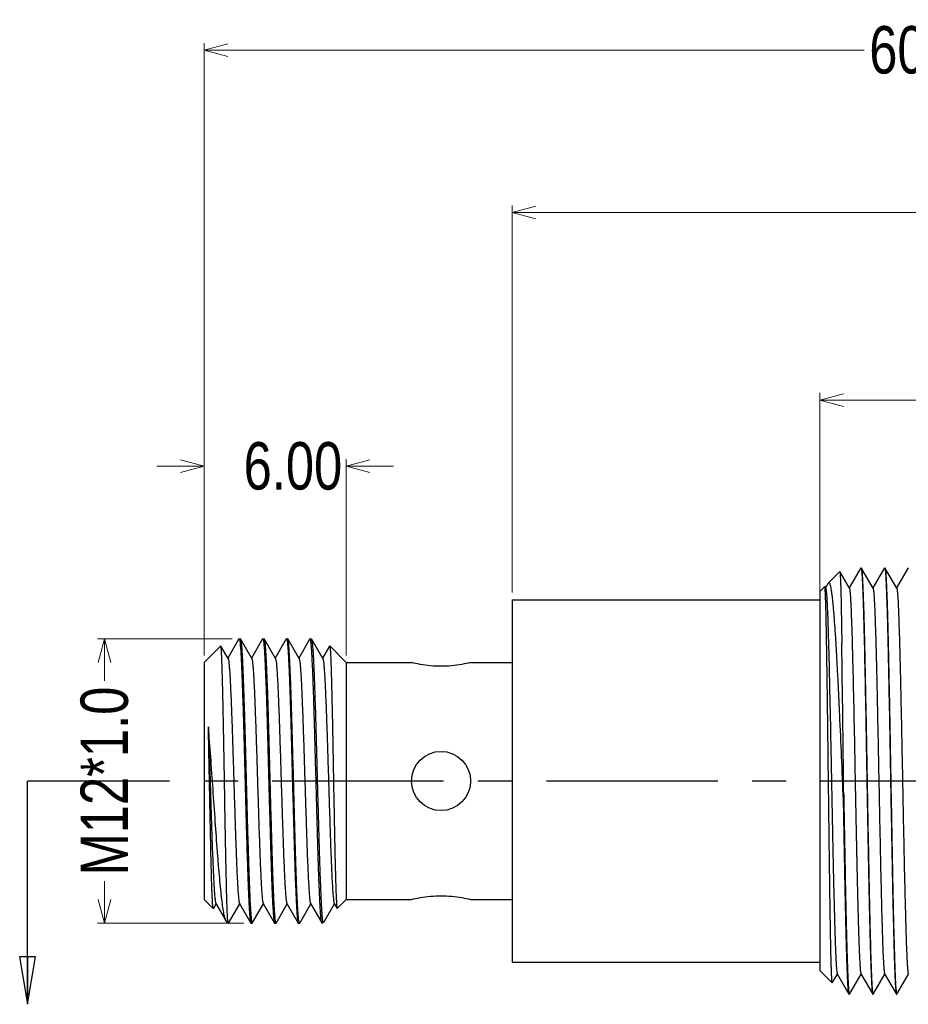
# Model space of a CAD drawing. Header units: inches. Extents: x 2658 to 3015, y -2152 to -1900.
# Tile 9 of 30: x 2756 to 2793, y -2024 to -1982. Entities that reach past the tile are written whole.
import ezdxf

# ---------------------------------------------------------------- set-up
doc = ezdxf.new("R2010")
doc.units = ezdxf.units.IN
doc.header["$LTSCALE"] = 0.64311
doc.header["$MEASUREMENT"] = 0
doc.header["$PDMODE"] = 3
doc.header["$PDSIZE"] = 0.3125
doc.linetypes.add('CENTER', pattern=[0.6, 0.375, -0.075, 0.075, -0.075])
doc.linetypes.add('PHANTOM', pattern=[0.8, 0.45, -0.05, 0.1, -0.05, 0.1, -0.05])
doc.layers.get('0').update_dxf_attribs({"linetype": 'CONTINUOUS'})
doc.layers.get('Defpoints').update_dxf_attribs({"linetype": 'CONTINUOUS'})
doc.layers.add('02___PRT_ALL_AXES', color=7, linetype='CONTINUOUS')
doc.layers.add('DEFAULT_3', color=7, linetype='PHANTOM')
doc.styles.get("Standard").update_dxf_attribs({"font": 'txt', "width": 0.8})
doc.dimstyles.new('2.0', dxfattribs={"dimtxt": 2, "dimasz": 1, "dimexe": 0.3, "dimexo": 0.3, "dimgap": 0.09, "dimtad": 0, "dimzin": 0, "dimdsep": 46, "dimtxsty": 'Standard', "dimblk": 'OPEN30', "dimcen": 0, "dimclrd": 3, "dimclre": 3, "dimclrt": 4, "dimazin": 0, "dimtfac": 1, "dimtofl": 0, "dimtmove": 0, "dimatfit": 3, "dimldrblk": 'OPEN30', "dimfxl": 1, "dimtolj": 1, "dimtzin": 0, "dimlwd": 20, "dimlwe": 20, "dimarcsym": 0})
doc.dimstyles.get("Standard").update_dxf_attribs({"dimtxt": 0.15625, "dimasz": 0.1875, "dimexe": 0.18, "dimexo": 0.0625, "dimgap": 0.09, "dimtad": 0, "dimtih": 1, "dimtoh": 1, "dimdec": 4, "dimzin": 4, "dimdsep": 46, "dimtxsty": 'Standard', "dimblk": 'CLOSED', "dimblk1": 'CLOSED', "dimblk2": 'CLOSED', "dimcen": 0.09, "dimadec": 0, "dimazin": 0, "dimtp": 0.0001, "dimtm": 0.0001, "dimtfac": 1, "dimtdec": 4, "dimtofl": 0, "dimtmove": 0, "dimatfit": 3, "dimldrblk": 'CLOSED', "dimfxl": 1, "dimtolj": 1, "dimtzin": 4, "dimarcsym": 0})

# ---------------------------------------------------------------- blocks, each defined once
blk = doc.blocks.new('_Open30')
at = {"color": 0, "linetype": 'ByBlock', "lineweight": -2}
for p, q in [((-1, 0.268), (0, 0)), ((0, 0), (-1, -0.268)), ((0, 0), (-1, 0))]:
    blk.add_line(p, q, dxfattribs=at)
blk = doc.blocks.new('*D6')
at = {"color": 7, "lineweight": 20}
for p, q in [((2776.727, -2006.56), (2776.727, -1990.226)), ((2777.727, -1990.526), (2796.643, -1990.526)), ((2822.727, -1990.526), (2802.689, -1990.526)), ((2823.727, -2006.16), (2823.727, -1990.226))]:
    blk.add_line(p, q, dxfattribs=at)
at = {"layer": 'Defpoints', "color": 0}
for p in [(2776.727, -1990.526), (2823.727, -2006.46), (2776.727, -2006.86)]:
    blk.add_point(p, dxfattribs=at)
at = {"color": 7, "lineweight": 20, "rotation": 180}
blk.add_blockref('_Open30', (2776.727, -1990.526), dxfattribs=at)
at = {"color": 7, "lineweight": 20}
blk.add_blockref('_Open30', (2823.727, -1990.526), dxfattribs=at)
at = {"color": 7, "insert": (2799.666, -1990.526), "char_height": 2, "attachment_point": 5}
blk.add_mtext('\\A1;47.00', dxfattribs=at)
blk = doc.blocks.new('*D7')
at = {"color": 7, "lineweight": 20}
for p, q in [((2763.727, -2009.21), (2763.727, -1983.37)), ((2823.727, -2006.16), (2823.727, -1983.37)), ((2764.727, -1983.67), (2791.596, -1983.67)), ((2822.727, -1983.67), (2797.376, -1983.67))]:
    blk.add_line(p, q, dxfattribs=at)
at = {"layer": 'Defpoints', "color": 0}
for p in [(2763.727, -1983.67), (2823.727, -2006.46), (2763.727, -2009.51)]:
    blk.add_point(p, dxfattribs=at)
at = {"color": 7, "lineweight": 20, "rotation": 180}
blk.add_blockref('_Open30', (2763.727, -1983.67), dxfattribs=at)
at = {"color": 7, "lineweight": 20}
blk.add_blockref('_Open30', (2823.727, -1983.67), dxfattribs=at)
at = {"color": 7, "insert": (2794.486, -1983.67), "char_height": 2, "attachment_point": 5}
blk.add_mtext('\\A1;60.00', dxfattribs=at)
blk = doc.blocks.new('*D8')
at = {"color": 7, "lineweight": 20}
for p, q in [((2764.908, -2008.515), (2759.22, -2008.515)), ((2759.52, -2009.515), (2759.52, -2010.289)), ((2759.52, -2019.51), (2759.52, -2018.736)), ((2765.402, -2020.51), (2759.22, -2020.51))]:
    blk.add_line(p, q, dxfattribs=at)
at = {"layer": 'Defpoints', "color": 0}
for p in [(2765.208, -2008.515), (2759.52, -2020.51), (2765.702, -2020.51)]:
    blk.add_point(p, dxfattribs=at)
at = {"color": 7, "lineweight": 20}
for p, rotation in [((2759.52, -2008.515), 90), ((2759.52, -2020.51), 270)]:
    blk.add_blockref('_Open30', p, dxfattribs=dict(at, rotation=rotation))
at = {"color": 7, "insert": (2759.52, -2014.512), "char_height": 2, "attachment_point": 5, "rotation": 90}
blk.add_mtext('\\A1;M12*1.0', dxfattribs=at)
blk = doc.blocks.new('*D10')
at = {"color": 7, "lineweight": 20}
for p, q in [((2789.727, -2006.56), (2789.727, -1998.137)), ((2814.227, -2005.961), (2814.227, -1998.137)), ((2790.727, -1998.437), (2798.821, -1998.437)), ((2813.227, -1998.437), (2805.134, -1998.437))]:
    blk.add_line(p, q, dxfattribs=at)
at = {"layer": 'Defpoints', "color": 0}
for p in [(2789.727, -1998.437), (2814.227, -2006.261), (2789.727, -2006.86)]:
    blk.add_point(p, dxfattribs=at)
at = {"color": 7, "lineweight": 20, "rotation": 180}
blk.add_blockref('_Open30', (2789.727, -1998.437), dxfattribs=at)
at = {"color": 7, "lineweight": 20}
blk.add_blockref('_Open30', (2814.227, -1998.437), dxfattribs=at)
at = {"color": 7, "insert": (2801.977, -1998.437), "char_height": 2, "attachment_point": 5}
blk.add_mtext('\\A1;24.50', dxfattribs=at)
blk = doc.blocks.new('*D11')
at = {"color": 7, "lineweight": 20}
for p, q in [((2762.727, -2001.225), (2761.727, -2001.225)), ((2763.727, -2009.21), (2763.727, -2000.925)), ((2769.727, -2009.21), (2769.727, -2000.925)), ((2770.727, -2001.225), (2771.727, -2001.225))]:
    blk.add_line(p, q, dxfattribs=at)
at = {"layer": 'Defpoints', "color": 0}
for p in [(2763.727, -2001.225), (2763.727, -2009.51), (2769.727, -2009.51)]:
    blk.add_point(p, dxfattribs=at)
at = {"color": 7, "lineweight": 20}
blk.add_blockref('_Open30', (2763.727, -2001.225), dxfattribs=at)
at = {"color": 7, "lineweight": 20, "rotation": 180}
blk.add_blockref('_Open30', (2769.727, -2001.225), dxfattribs=at)
at = {"color": 7, "insert": (2767.474, -2001.225), "char_height": 2, "attachment_point": 5}
blk.add_mtext('\\A1;6.00', dxfattribs=at)
blk = doc.blocks.new('_CLOSED')
at = {"color": 0, "linetype": 'ByBlock'}
for p, q in [((0, 0), (-1, 0.167)), ((-1, 0.167), (-1, -0.167)), ((-1, -0.167), (0, 0)), ((-1, 0), (0, 0))]:
    blk.add_line(p, q, dxfattribs=at)

msp = doc.modelspace()

# ---------------------------------------------------------------- linework, layer by layer
at = {"color": 7, "linetype": 'Continuous'}
for p, q in [((2790.093, -2006.145), (2790.564, -2005.674)), ((2790.564, -2005.674), (2790.567, -2005.675)), ((2790.97, -2006.372), (2790.567, -2005.675)), ((2791.454, -2005.515), (2790.964, -2006.363)), ((2791.469, -2005.51), (2791.474, -2005.515)), ((2791.97, -2006.372), (2791.474, -2005.515)), ((2792.454, -2005.515), (2791.964, -2006.363)), ((2792.469, -2005.51), (2792.474, -2005.515)), ((2792.97, -2006.372), (2792.474, -2005.515)), ((2793.454, -2005.515), (2792.964, -2006.363)), ((2789.93, -2006.308), (2789.727, -2006.51)), ((2789.933, -2006.309), (2789.93, -2006.308)), ((2789.97, -2006.372), (2789.933, -2006.309)), ((2790.081, -2006.162), (2789.964, -2006.363)), ((2790.093, -2006.145), (2790.081, -2006.162)), ((2789.727, -2006.51), (2789.727, -2022.51)), ((2776.727, -2006.86), (2776.727, -2022.16)), ((2776.727, -2006.86), (2789.727, -2006.86)), ((2764.426, -2008.811), (2763.727, -2009.51)), ((2764.431, -2008.813), (2764.426, -2008.811)), ((2764.736, -2009.34), (2764.431, -2008.813)), ((2765.195, -2008.517), (2764.727, -2009.326)), ((2765.195, -2008.517), (2765.202, -2008.51)), ((2765.202, -2008.51), (2765.252, -2008.51)), ((2765.206, -2008.512), (2765.208, -2008.515)), ((2765.252, -2008.51), (2765.26, -2008.517)), ((2765.736, -2009.34), (2765.26, -2008.517)), ((2766.195, -2008.517), (2765.727, -2009.326)), ((2766.195, -2008.517), (2766.202, -2008.51)), ((2766.202, -2008.51), (2766.252, -2008.51)), ((2766.206, -2008.512), (2766.208, -2008.515)), ((2766.252, -2008.51), (2766.26, -2008.517)), ((2766.736, -2009.34), (2766.26, -2008.517)), ((2767.195, -2008.517), (2766.727, -2009.326)), ((2767.195, -2008.517), (2767.202, -2008.51)), ((2767.202, -2008.51), (2767.252, -2008.51)), ((2767.206, -2008.512), (2767.208, -2008.515)), ((2767.26, -2008.517), (2767.252, -2008.51)), ((2767.736, -2009.34), (2767.26, -2008.517)), ((2768.195, -2008.517), (2767.727, -2009.326)), ((2768.195, -2008.517), (2768.202, -2008.51)), ((2768.202, -2008.51), (2768.252, -2008.51)), ((2768.208, -2008.515), (2768.206, -2008.512)), ((2768.252, -2008.51), (2768.26, -2008.517)), ((2768.736, -2009.34), (2768.26, -2008.517)), ((2769.024, -2008.813), (2768.727, -2009.326)), ((2769.024, -2008.813), (2769.028, -2008.811)), ((2769.727, -2009.51), (2769.028, -2008.811)), ((2763.727, -2009.51), (2763.727, -2019.51)), ((2769.727, -2009.51), (2769.727, -2019.51)), ((2790.727, -2014.966), (2790.727, -2015.53)), ((2764.109, -2019.892), (2763.727, -2019.51)), ((2769.727, -2019.51), (2769.345, -2019.892)), ((2764.114, -2019.89), (2764.109, -2019.892)), ((2764.114, -2019.89), (2764.227, -2019.695)), ((2764.219, -2019.68), (2764.651, -2020.427)), ((2764.76, -2020.504), (2765.227, -2019.695)), ((2765.219, -2019.68), (2765.695, -2020.504)), ((2765.76, -2020.504), (2766.227, -2019.695)), ((2766.219, -2019.68), (2766.695, -2020.504)), ((2766.76, -2020.504), (2767.227, -2019.695)), ((2767.219, -2019.68), (2767.695, -2020.504)), ((2767.76, -2020.504), (2768.227, -2019.695)), ((2768.219, -2019.68), (2768.674, -2020.467)), ((2768.804, -2020.427), (2769.227, -2019.695)), ((2769.219, -2019.68), (2769.34, -2019.89)), ((2769.34, -2019.89), (2769.345, -2019.892)), ((2764.727, -2020.436), (2764.727, -2020.51)), ((2768.727, -2020.51), (2768.727, -2020.436)), ((2764.668, -2020.451), (2764.727, -2020.51)), ((2765.695, -2020.504), (2765.702, -2020.51)), ((2765.702, -2020.51), (2765.752, -2020.51)), ((2765.746, -2020.506), (2765.749, -2020.509)), ((2765.752, -2020.51), (2765.76, -2020.504)), ((2766.695, -2020.504), (2766.702, -2020.51)), ((2766.702, -2020.51), (2766.752, -2020.51)), ((2766.746, -2020.506), (2766.749, -2020.509)), ((2766.752, -2020.51), (2766.76, -2020.504)), ((2767.695, -2020.504), (2767.702, -2020.51)), ((2767.702, -2020.51), (2767.752, -2020.51)), ((2767.749, -2020.509), (2767.746, -2020.506)), ((2767.752, -2020.51), (2767.76, -2020.504)), ((2768.764, -2020.473), (2768.727, -2020.51)), ((2776.727, -2022.16), (2789.727, -2022.16)), ((2790.247, -2023.03), (2789.727, -2022.51)), ((2790.25, -2023.029), (2790.464, -2022.658)), ((2790.459, -2022.648), (2790.954, -2023.506)), ((2790.974, -2023.506), (2791.464, -2022.658)), ((2791.459, -2022.648), (2791.954, -2023.506)), ((2791.974, -2023.506), (2792.464, -2022.658)), ((2792.459, -2022.648), (2792.954, -2023.506)), ((2792.974, -2023.506), (2793.464, -2022.658)), ((2790.959, -2023.51), (2790.954, -2023.506)), ((2790.969, -2023.51), (2790.974, -2023.506)), ((2791.954, -2023.506), (2791.959, -2023.51)), ((2792.954, -2023.506), (2792.959, -2023.51))]:
    msp.add_line(p, q, dxfattribs=at)
for centre, radius, start, end in [((977.565, -2034.017), 1813.263, 0.601967, 0.800206), ((2766.764, -2020.239), 2.046, 185.2819, 185.5473)]:
    msp.add_arc(centre, radius, start, end, dxfattribs=at)
for points, knots in [([(2790.567, -2005.675), (2790.568, -2005.677), (2790.57, -2005.685), (2790.573, -2005.698), (2790.575, -2005.718), (2790.579, -2005.756), (2790.583, -2005.818), (2790.588, -2005.91), (2790.594, -2006.026), (2790.599, -2006.164), (2790.604, -2006.325), (2790.611, -2006.584), (2790.62, -2006.959), (2790.63, -2007.471), (2790.641, -2008.058), (2790.647, -2008.474), (2790.651, -2008.693)], [0, 0, 0, 0, 0.002649, 0.007215, 0.013733, 0.02221, 0.045042, 0.075668, 0.113996, 0.159926, 0.213344, 0.274087, 0.416853, 0.586702, 0.781869, 1, 1, 1, 1]), ([(2791.461, -2005.511), (2791.464, -2005.513), (2791.468, -2005.522), (2791.473, -2005.54), (2791.478, -2005.568), (2791.481, -2005.59), (2791.482, -2005.603)], [0, 0, 0, 0, 0.103584, 0.302001, 0.600432, 1, 1, 1, 1]), ([(2791.474, -2005.515), (2791.478, -2005.521), (2791.483, -2005.543), (2791.49, -2005.584), (2791.497, -2005.644), (2791.504, -2005.723), (2791.511, -2005.821), (2791.519, -2005.937), (2791.526, -2006.071), (2791.536, -2006.285), (2791.549, -2006.595), (2791.563, -2007.018), (2791.578, -2007.504), (2791.592, -2008.049), (2791.607, -2008.649), (2791.627, -2009.543), (2791.651, -2010.756), (2791.68, -2012.296), (2791.709, -2013.911), (2791.738, -2015.547), (2791.766, -2017.147), (2791.795, -2018.659), (2791.824, -2020.03), (2791.852, -2021.214), (2791.877, -2022.066), (2791.898, -2022.624), (2791.912, -2022.943), (2791.926, -2023.189), (2791.937, -2023.33), (2791.943, -2023.388)], [0, 0, 0, 0, 0.001309, 0.003649, 0.007037, 0.01147, 0.016941, 0.023438, 0.03095, 0.039463, 0.059408, 0.083111, 0.110369, 0.140953, 0.174603, 0.211037, 0.290997, 0.378133, 0.4695, 0.562011, 0.652542, 0.738033, 0.815596, 0.882611, 0.936817, 0.958527, 0.976387, 0.990248, 1, 1, 1, 1]), ([(2791.482, -2005.603), (2791.488, -2005.653), (2791.499, -2005.777), (2791.513, -2005.998), (2791.526, -2006.287), (2791.547, -2006.802), (2791.571, -2007.595), (2791.588, -2008.269), (2791.596, -2008.643)], [0, 0, 0, 0, 0.049839, 0.122718, 0.218094, 0.335221, 0.630781, 1, 1, 1, 1]), ([(2792.461, -2005.511), (2792.462, -2005.511), (2792.465, -2005.515), (2792.469, -2005.526), (2792.474, -2005.549), (2792.48, -2005.586), (2792.484, -2005.616), (2792.486, -2005.633)], [0, 0, 0, 0, 0.036418, 0.095735, 0.291169, 0.592313, 1, 1, 1, 1]), ([(2792.474, -2005.515), (2792.478, -2005.521), (2792.483, -2005.543), (2792.49, -2005.584), (2792.497, -2005.644), (2792.504, -2005.723), (2792.511, -2005.821), (2792.519, -2005.937), (2792.526, -2006.071), (2792.536, -2006.285), (2792.549, -2006.595), (2792.563, -2007.018), (2792.578, -2007.504), (2792.592, -2008.049), (2792.607, -2008.649), (2792.627, -2009.543), (2792.651, -2010.756), (2792.68, -2012.296), (2792.709, -2013.911), (2792.738, -2015.547), (2792.766, -2017.147), (2792.795, -2018.659), (2792.824, -2020.03), (2792.852, -2021.214), (2792.877, -2022.066), (2792.898, -2022.624), (2792.912, -2022.943), (2792.926, -2023.189), (2792.937, -2023.33), (2792.943, -2023.388)], [0, 0, 0, 0, 0.001309, 0.003649, 0.007037, 0.01147, 0.016941, 0.023438, 0.03095, 0.039463, 0.059408, 0.083111, 0.110369, 0.140953, 0.174603, 0.211037, 0.290997, 0.378133, 0.4695, 0.562011, 0.652542, 0.738033, 0.815596, 0.882611, 0.936817, 0.958527, 0.976387, 0.990248, 1, 1, 1, 1]), ([(2792.486, -2005.633), (2792.492, -2005.691), (2792.503, -2005.831), (2792.517, -2006.078), (2792.531, -2006.396), (2792.552, -2006.955), (2792.576, -2007.806), (2792.605, -2008.991), (2792.633, -2010.362), (2792.662, -2011.873), (2792.691, -2013.474), (2792.72, -2015.109), (2792.749, -2016.724), (2792.777, -2018.265), (2792.802, -2019.478), (2792.822, -2020.372), (2792.837, -2020.972), (2792.851, -2021.517), (2792.865, -2022.003), (2792.88, -2022.425), (2792.892, -2022.736), (2792.903, -2022.95), (2792.91, -2023.084), (2792.917, -2023.2), (2792.924, -2023.297), (2792.932, -2023.376), (2792.938, -2023.437), (2792.945, -2023.478), (2792.951, -2023.499), (2792.954, -2023.506)], [0, 0, 0, 0, 0.009752, 0.023613, 0.041473, 0.063183, 0.117389, 0.184404, 0.261967, 0.347458, 0.437989, 0.5305, 0.621867, 0.709003, 0.788963, 0.825397, 0.859047, 0.889631, 0.916889, 0.940592, 0.960537, 0.96905, 0.976562, 0.983059, 0.98853, 0.992963, 0.996351, 0.998691, 1, 1, 1, 1]), ([(2790.247, -2023.03), (2790.245, -2023.028), (2790.244, -2023.023), (2790.241, -2023.014), (2790.239, -2022.999), (2790.237, -2022.98), (2790.235, -2022.956), (2790.231, -2022.914), (2790.227, -2022.85), (2790.222, -2022.759), (2790.217, -2022.649), (2790.213, -2022.52), (2790.208, -2022.373), (2790.203, -2022.208), (2790.196, -2021.954), (2790.188, -2021.594), (2790.179, -2021.115), (2790.169, -2020.575), (2790.159, -2019.98), (2790.15, -2019.334), (2790.14, -2018.645), (2790.127, -2017.657), (2790.111, -2016.362), (2790.091, -2014.771), (2790.072, -2013.174), (2790.056, -2011.867), (2790.043, -2010.864), (2790.033, -2010.16), (2790.023, -2009.499), (2790.013, -2008.886), (2790.003, -2008.328), (2789.994, -2007.831), (2789.984, -2007.398), (2789.975, -2007.08), (2789.968, -2006.862), (2789.963, -2006.725), (2789.959, -2006.608), (2789.954, -2006.51), (2789.949, -2006.432), (2789.945, -2006.379), (2789.941, -2006.346), (2789.939, -2006.329), (2789.936, -2006.318), (2789.934, -2006.311), (2789.933, -2006.309)], [0, 0, 0, 0, 0.000322, 0.000918, 0.001797, 0.002961, 0.004412, 0.006148, 0.010477, 0.015942, 0.022528, 0.030223, 0.039012, 0.048874, 0.059786, 0.084663, 0.113421, 0.145799, 0.181501, 0.220202, 0.261545, 0.305149, 0.397501, 0.493825, 0.590509, 0.683906, 0.728257, 0.770471, 0.810143, 0.846889, 0.880353, 0.910207, 0.936164, 0.957964, 0.967239, 0.975397, 0.982418, 0.988286, 0.992986, 0.996505, 0.99782, 0.998839, 0.999564, 1, 1, 1, 1]), ([(2790.727, -2015.53), (2790.702, -2014.921), (2790.652, -2013.721), (2790.588, -2012.238), (2790.535, -2011.096), (2790.496, -2010.294), (2790.457, -2009.541), (2790.418, -2008.847), (2790.379, -2008.218), (2790.345, -2007.739), (2790.317, -2007.394), (2790.297, -2007.166), (2790.277, -2006.96), (2790.257, -2006.775), (2790.237, -2006.614), (2790.217, -2006.475), (2790.198, -2006.36), (2790.178, -2006.269), (2790.158, -2006.202), (2790.141, -2006.161), (2790.125, -2006.142), (2790.114, -2006.135), (2790.102, -2006.137), (2790.096, -2006.142), (2790.093, -2006.145)], [0, 0, 0, 0, 0.193297, 0.38133, 0.470868, 0.556102, 0.636091, 0.709939, 0.776803, 0.835914, 0.86234, 0.886575, 0.908548, 0.92819, 0.945446, 0.960267, 0.972614, 0.98246, 0.989811, 0.99473, 0.996363, 0.997585, 0.998675, 1, 1, 1, 1]), ([(2789.97, -2006.372), (2789.974, -2006.379), (2789.979, -2006.401), (2789.986, -2006.442), (2789.994, -2006.502), (2790.001, -2006.581), (2790.009, -2006.677), (2790.019, -2006.842), (2790.032, -2007.092), (2790.047, -2007.442), (2790.062, -2007.858), (2790.078, -2008.334), (2790.105, -2009.305), (2790.141, -2010.851), (2790.177, -2012.608), (2790.207, -2014.122), (2790.229, -2015.286), (2790.252, -2016.434), (2790.275, -2017.542), (2790.297, -2018.587), (2790.32, -2019.547), (2790.339, -2020.286), (2790.355, -2020.819), (2790.367, -2021.172), (2790.378, -2021.49), (2790.389, -2021.772), (2790.401, -2022.016), (2790.412, -2022.221), (2790.423, -2022.386), (2790.433, -2022.499), (2790.441, -2022.568), (2790.447, -2022.604), (2790.452, -2022.63), (2790.456, -2022.644), (2790.459, -2022.648)], [0, 0, 0, 0, 0.001465, 0.004045, 0.007756, 0.012595, 0.018551, 0.025616, 0.043002, 0.064596, 0.090199, 0.119578, 0.152462, 0.268973, 0.404528, 0.475993, 0.547955, 0.618923, 0.687427, 0.752048, 0.811449, 0.864397, 0.888103, 0.909798, 0.929368, 0.946712, 0.961743, 0.97438, 0.984564, 0.992241, 0.995129, 0.997383, 0.999002, 1, 1, 1, 1]), ([(2790.97, -2006.372), (2790.971, -2006.375), (2790.975, -2006.384), (2790.981, -2006.408), (2790.987, -2006.451), (2790.995, -2006.519), (2791.003, -2006.609), (2791.011, -2006.72), (2791.02, -2006.851), (2791.028, -2007.003), (2791.039, -2007.245), (2791.053, -2007.596), (2791.069, -2008.071), (2791.086, -2008.614), (2791.096, -2008.999), (2791.101, -2009.202)], [0, 0, 0, 0, 0.003762, 0.009338, 0.02608, 0.050347, 0.082109, 0.121288, 0.167796, 0.221522, 0.28231, 0.424408, 0.592626, 0.785258, 1, 1, 1, 1]), ([(2791.97, -2006.372), (2791.974, -2006.379), (2791.979, -2006.401), (2791.986, -2006.442), (2791.994, -2006.502), (2792.001, -2006.581), (2792.009, -2006.677), (2792.019, -2006.842), (2792.032, -2007.092), (2792.047, -2007.442), (2792.062, -2007.858), (2792.078, -2008.334), (2792.093, -2008.868), (2792.108, -2009.454), (2792.129, -2010.323), (2792.154, -2011.495), (2792.184, -2012.975), (2792.214, -2014.51), (2792.244, -2016.046), (2792.274, -2017.525), (2792.3, -2018.698), (2792.321, -2019.567), (2792.336, -2020.152), (2792.351, -2020.686), (2792.366, -2021.163), (2792.381, -2021.578), (2792.396, -2021.929), (2792.409, -2022.178), (2792.42, -2022.343), (2792.428, -2022.44), (2792.435, -2022.518), (2792.442, -2022.578), (2792.45, -2022.62), (2792.455, -2022.641), (2792.459, -2022.648)], [0, 0, 0, 0, 0.001465, 0.004045, 0.007756, 0.012594, 0.018551, 0.025616, 0.043003, 0.064596, 0.090199, 0.119578, 0.152462, 0.188549, 0.227505, 0.31257, 0.404529, 0.5, 0.59547, 0.687429, 0.772494, 0.811451, 0.847537, 0.880422, 0.909799, 0.935404, 0.956997, 0.974383, 0.981447, 0.987405, 0.992244, 0.995954, 0.998534, 1, 1, 1, 1]), ([(2792.97, -2006.372), (2792.974, -2006.379), (2792.979, -2006.401), (2792.986, -2006.442), (2792.994, -2006.502), (2793.001, -2006.581), (2793.009, -2006.677), (2793.019, -2006.842), (2793.032, -2007.092), (2793.047, -2007.442), (2793.062, -2007.858), (2793.078, -2008.334), (2793.093, -2008.868), (2793.108, -2009.454), (2793.129, -2010.323), (2793.154, -2011.495), (2793.184, -2012.975), (2793.214, -2014.51), (2793.244, -2016.046), (2793.274, -2017.525), (2793.3, -2018.698), (2793.321, -2019.567), (2793.336, -2020.152), (2793.351, -2020.686), (2793.366, -2021.163), (2793.381, -2021.578), (2793.396, -2021.929), (2793.409, -2022.178), (2793.42, -2022.343), (2793.428, -2022.44), (2793.435, -2022.518), (2793.442, -2022.578), (2793.45, -2022.62), (2793.455, -2022.641), (2793.459, -2022.648)], [0, 0, 0, 0, 0.001465, 0.004046, 0.007757, 0.012594, 0.018552, 0.025617, 0.043002, 0.064597, 0.090199, 0.119579, 0.152462, 0.188549, 0.227505, 0.312571, 0.404529, 0.5, 0.59547, 0.687428, 0.772493, 0.81145, 0.847536, 0.880421, 0.909799, 0.935403, 0.956997, 0.974382, 0.981447, 0.987405, 0.992243, 0.995953, 0.998534, 1, 1, 1, 1]), ([(2764.726, -2020.427), (2764.723, -2020.387), (2764.716, -2020.291), (2764.703, -2020.04), (2764.688, -2019.619), (2764.67, -2018.995), (2764.653, -2018.228), (2764.635, -2017.343), (2764.617, -2016.368), (2764.599, -2015.335), (2764.581, -2014.278), (2764.563, -2013.233), (2764.544, -2012.233), (2764.529, -2011.445), (2764.516, -2010.863), (2764.507, -2010.472), (2764.498, -2010.116), (2764.488, -2009.798), (2764.479, -2009.522), (2764.47, -2009.289), (2764.462, -2009.123), (2764.455, -2009.014), (2764.45, -2008.95), (2764.446, -2008.898), (2764.441, -2008.859), (2764.437, -2008.832), (2764.434, -2008.818), (2764.431, -2008.813)], [0, 0, 0, 0, 0.010413, 0.024784, 0.064936, 0.119227, 0.185949, 0.262977, 0.347821, 0.437711, 0.529689, 0.620703, 0.707695, 0.787714, 0.824241, 0.858021, 0.888759, 0.916189, 0.940066, 0.960181, 0.976353, 0.982913, 0.988438, 0.992914, 0.996331, 0.998689, 1, 1, 1, 1]), ([(2765.208, -2008.515), (2765.211, -2008.518), (2765.215, -2008.529), (2765.224, -2008.562), (2765.229, -2008.591), (2765.232, -2008.612)], [0, 0, 0, 0, 0.135878, 0.346586, 1, 1, 1, 1]), ([(2765.232, -2008.612), (2765.238, -2008.654), (2765.248, -2008.753), (2765.269, -2009.012), (2765.294, -2009.447), (2765.322, -2010.091), (2765.35, -2010.88), (2765.378, -2011.789), (2765.406, -2012.788), (2765.435, -2013.844), (2765.463, -2014.922), (2765.492, -2015.986), (2765.52, -2017.002), (2765.544, -2017.802), (2765.564, -2018.393), (2765.579, -2018.791), (2765.593, -2019.153), (2765.607, -2019.476), (2765.621, -2019.759), (2765.636, -2019.998), (2765.648, -2020.17), (2765.658, -2020.284), (2765.665, -2020.351), (2765.672, -2020.407), (2765.679, -2020.45), (2765.686, -2020.481), (2765.692, -2020.498), (2765.695, -2020.504)], [0, 0, 0, 0, 0.010533, 0.025054, 0.065589, 0.1203, 0.18739, 0.264652, 0.349539, 0.439252, 0.530832, 0.621258, 0.707548, 0.786857, 0.823064, 0.856569, 0.887094, 0.91439, 0.93823, 0.95842, 0.974795, 0.981511, 0.987229, 0.991938, 0.995632, 0.998313, 1, 1, 1, 1]), ([(2765.26, -2008.517), (2765.263, -2008.522), (2765.268, -2008.539), (2765.275, -2008.57), (2765.282, -2008.614), (2765.289, -2008.669), (2765.296, -2008.737), (2765.307, -2008.851), (2765.319, -2009.022), (2765.333, -2009.261), (2765.347, -2009.544), (2765.362, -2009.868), (2765.376, -2010.23), (2765.391, -2010.627), (2765.41, -2011.218), (2765.435, -2012.019), (2765.463, -2013.034), (2765.491, -2014.099), (2765.52, -2015.176), (2765.548, -2016.232), (2765.577, -2017.231), (2765.605, -2018.141), (2765.633, -2018.93), (2765.661, -2019.574), (2765.685, -2020.008), (2765.706, -2020.268), (2765.717, -2020.367), (2765.723, -2020.408)], [0, 0, 0, 0, 0.001687, 0.004368, 0.008062, 0.012771, 0.018489, 0.025204, 0.04158, 0.06177, 0.08561, 0.112906, 0.143431, 0.176936, 0.213143, 0.292452, 0.378742, 0.469168, 0.560748, 0.650461, 0.735348, 0.81261, 0.8797, 0.934411, 0.974946, 0.989467, 1, 1, 1, 1]), ([(2766.208, -2008.515), (2766.211, -2008.518), (2766.215, -2008.529), (2766.224, -2008.562), (2766.229, -2008.591), (2766.232, -2008.612)], [0, 0, 0, 0, 0.135878, 0.346586, 1, 1, 1, 1]), ([(2766.232, -2008.612), (2766.238, -2008.654), (2766.248, -2008.753), (2766.269, -2009.012), (2766.294, -2009.447), (2766.322, -2010.091), (2766.35, -2010.88), (2766.378, -2011.789), (2766.406, -2012.788), (2766.435, -2013.844), (2766.463, -2014.922), (2766.492, -2015.986), (2766.52, -2017.002), (2766.544, -2017.802), (2766.564, -2018.393), (2766.579, -2018.791), (2766.593, -2019.153), (2766.607, -2019.476), (2766.621, -2019.759), (2766.636, -2019.998), (2766.648, -2020.17), (2766.658, -2020.284), (2766.665, -2020.351), (2766.672, -2020.407), (2766.679, -2020.45), (2766.686, -2020.481), (2766.692, -2020.498), (2766.695, -2020.504)], [0, 0, 0, 0, 0.010533, 0.025054, 0.065589, 0.1203, 0.18739, 0.264652, 0.349539, 0.439252, 0.530832, 0.621258, 0.707548, 0.786857, 0.823064, 0.856569, 0.887094, 0.91439, 0.93823, 0.95842, 0.974795, 0.981511, 0.987229, 0.991938, 0.995632, 0.998313, 1, 1, 1, 1]), ([(2766.26, -2008.517), (2766.263, -2008.522), (2766.268, -2008.539), (2766.275, -2008.57), (2766.282, -2008.614), (2766.289, -2008.669), (2766.296, -2008.737), (2766.307, -2008.851), (2766.319, -2009.022), (2766.333, -2009.261), (2766.347, -2009.544), (2766.362, -2009.868), (2766.376, -2010.23), (2766.391, -2010.627), (2766.41, -2011.218), (2766.435, -2012.019), (2766.463, -2013.034), (2766.491, -2014.099), (2766.52, -2015.176), (2766.548, -2016.232), (2766.577, -2017.231), (2766.605, -2018.141), (2766.633, -2018.93), (2766.661, -2019.574), (2766.685, -2020.008), (2766.706, -2020.268), (2766.717, -2020.367), (2766.723, -2020.408)], [0, 0, 0, 0, 0.001687, 0.004368, 0.008062, 0.012771, 0.018489, 0.025204, 0.04158, 0.06177, 0.08561, 0.112906, 0.143431, 0.176936, 0.213143, 0.292452, 0.378742, 0.469168, 0.560748, 0.650461, 0.735348, 0.81261, 0.8797, 0.934411, 0.974946, 0.989467, 1, 1, 1, 1]), ([(2767.208, -2008.515), (2767.211, -2008.518), (2767.215, -2008.529), (2767.224, -2008.562), (2767.229, -2008.591), (2767.232, -2008.612)], [0, 0, 0, 0, 0.135878, 0.346586, 1, 1, 1, 1]), ([(2767.232, -2008.612), (2767.238, -2008.654), (2767.248, -2008.753), (2767.269, -2009.012), (2767.294, -2009.447), (2767.322, -2010.091), (2767.35, -2010.88), (2767.378, -2011.789), (2767.406, -2012.788), (2767.435, -2013.844), (2767.463, -2014.922), (2767.492, -2015.986), (2767.52, -2017.002), (2767.544, -2017.802), (2767.564, -2018.393), (2767.579, -2018.791), (2767.593, -2019.153), (2767.607, -2019.476), (2767.621, -2019.759), (2767.636, -2019.998), (2767.648, -2020.17), (2767.658, -2020.284), (2767.665, -2020.351), (2767.672, -2020.407), (2767.679, -2020.45), (2767.686, -2020.481), (2767.692, -2020.498), (2767.695, -2020.504)], [0, 0, 0, 0, 0.010533, 0.025054, 0.065589, 0.1203, 0.18739, 0.264652, 0.349539, 0.439252, 0.530832, 0.621258, 0.707548, 0.786857, 0.823064, 0.856569, 0.887094, 0.91439, 0.93823, 0.95842, 0.974795, 0.981511, 0.987229, 0.991938, 0.995632, 0.998313, 1, 1, 1, 1]), ([(2767.723, -2020.409), (2767.717, -2020.367), (2767.706, -2020.268), (2767.685, -2020.009), (2767.661, -2019.574), (2767.633, -2018.931), (2767.605, -2018.142), (2767.577, -2017.233), (2767.548, -2016.234), (2767.52, -2015.178), (2767.492, -2014.1), (2767.463, -2013.035), (2767.435, -2012.02), (2767.41, -2011.219), (2767.391, -2010.628), (2767.376, -2010.23), (2767.362, -2009.868), (2767.348, -2009.544), (2767.333, -2009.262), (2767.319, -2009.022), (2767.307, -2008.851), (2767.296, -2008.737), (2767.289, -2008.669), (2767.282, -2008.614), (2767.275, -2008.57), (2767.268, -2008.539), (2767.263, -2008.522), (2767.26, -2008.517)], [0, 0, 0, 0, 0.01052, 0.025028, 0.065541, 0.120234, 0.187312, 0.264571, 0.349459, 0.439174, 0.530759, 0.621197, 0.707503, 0.786825, 0.823038, 0.856547, 0.887077, 0.914377, 0.93822, 0.958414, 0.974792, 0.981508, 0.987227, 0.991937, 0.995631, 0.998312, 1, 1, 1, 1]), ([(2768.232, -2008.611), (2768.228, -2008.589), (2768.224, -2008.561), (2768.215, -2008.529), (2768.211, -2008.518), (2768.208, -2008.515)], [0, 0, 0, 0, 0.651951, 0.863039, 1, 1, 1, 1]), ([(2768.695, -2020.504), (2768.692, -2020.498), (2768.686, -2020.481), (2768.679, -2020.45), (2768.672, -2020.407), (2768.665, -2020.351), (2768.658, -2020.283), (2768.648, -2020.169), (2768.636, -2019.998), (2768.621, -2019.759), (2768.607, -2019.476), (2768.593, -2019.152), (2768.578, -2018.789), (2768.564, -2018.391), (2768.544, -2017.8), (2768.52, -2016.999), (2768.492, -2015.982), (2768.463, -2014.918), (2768.435, -2013.839), (2768.406, -2012.783), (2768.378, -2011.784), (2768.349, -2010.875), (2768.321, -2010.086), (2768.293, -2009.443), (2768.269, -2009.009), (2768.248, -2008.75), (2768.238, -2008.652), (2768.232, -2008.611)], [0, 0, 0, 0, 0.001687, 0.00437, 0.008065, 0.012777, 0.018499, 0.02522, 0.041606, 0.061812, 0.08567, 0.112987, 0.143534, 0.177065, 0.213298, 0.292661, 0.379003, 0.469475, 0.561089, 0.650821, 0.735708, 0.812947, 0.87999, 0.934628, 0.975066, 0.989529, 1, 1, 1, 1]), ([(2768.26, -2008.517), (2768.263, -2008.523), (2768.268, -2008.539), (2768.275, -2008.571), (2768.282, -2008.615), (2768.29, -2008.672), (2768.297, -2008.741), (2768.307, -2008.856), (2768.32, -2009.031), (2768.334, -2009.274), (2768.348, -2009.562), (2768.363, -2009.891), (2768.377, -2010.259), (2768.392, -2010.663), (2768.412, -2011.263), (2768.436, -2012.076), (2768.465, -2013.105), (2768.494, -2014.181), (2768.522, -2015.268), (2768.551, -2016.33), (2768.58, -2017.331), (2768.608, -2018.237), (2768.637, -2019.017), (2768.661, -2019.577), (2768.682, -2019.942), (2768.696, -2020.15), (2768.71, -2020.309), (2768.721, -2020.4), (2768.727, -2020.436)], [0, 0, 0, 0, 0.001704, 0.004418, 0.008162, 0.012939, 0.018741, 0.025557, 0.042179, 0.062673, 0.08687, 0.114567, 0.145532, 0.179506, 0.216202, 0.296507, 0.383751, 0.475, 0.567189, 0.657217, 0.74206, 0.818867, 0.885057, 0.938411, 0.959696, 0.977147, 0.990616, 1, 1, 1, 1]), ([(2769.028, -2008.811), (2769.03, -2008.813), (2769.031, -2008.816), (2769.035, -2008.828), (2769.039, -2008.85), (2769.043, -2008.886), (2769.048, -2008.935), (2769.053, -2008.996), (2769.057, -2009.069), (2769.062, -2009.154), (2769.069, -2009.291), (2769.077, -2009.491), (2769.086, -2009.764), (2769.096, -2010.079), (2769.105, -2010.434), (2769.115, -2010.825), (2769.128, -2011.408), (2769.144, -2012.199), (2769.163, -2013.202), (2769.182, -2014.25), (2769.201, -2015.304), (2769.221, -2016.323), (2769.237, -2017.135), (2769.25, -2017.738), (2769.26, -2018.146), (2769.27, -2018.518), (2769.28, -2018.852), (2769.29, -2019.142), (2769.299, -2019.388), (2769.308, -2019.563), (2769.315, -2019.678), (2769.32, -2019.746), (2769.325, -2019.8), (2769.329, -2019.842), (2769.334, -2019.871), (2769.338, -2019.886), (2769.34, -2019.89)], [0, 0, 0, 0, 0.000415, 0.001089, 0.00326, 0.006543, 0.010942, 0.016453, 0.023064, 0.030761, 0.039528, 0.060205, 0.084911, 0.113438, 0.145529, 0.180905, 0.219247, 0.303439, 0.39506, 0.490752, 0.586979, 0.680149, 0.766751, 0.806542, 0.843473, 0.877187, 0.907353, 0.933676, 0.955895, 0.973788, 0.981054, 0.987176, 0.992139, 0.995929, 0.998545, 1, 1, 1, 1]), ([(2791.596, -2008.643), (2791.613, -2009.351), (2791.644, -2010.866), (2791.679, -2012.801), (2791.708, -2014.449), (2791.73, -2015.702), (2791.753, -2016.933), (2791.775, -2018.115), (2791.797, -2019.227), (2791.819, -2020.245), (2791.838, -2021.026), (2791.853, -2021.589), (2791.864, -2021.96), (2791.875, -2022.295), (2791.886, -2022.591), (2791.897, -2022.847), (2791.908, -2023.062), (2791.918, -2023.215), (2791.926, -2023.316), (2791.931, -2023.375), (2791.937, -2023.423), (2791.942, -2023.461), (2791.948, -2023.487), (2791.952, -2023.501), (2791.954, -2023.506)], [0, 0, 0, 0, 0.142942, 0.305656, 0.390469, 0.475364, 0.558666, 0.63873, 0.713976, 0.782918, 0.844196, 0.871578, 0.896602, 0.919148, 0.939103, 0.95637, 0.970865, 0.982515, 0.987258, 0.991272, 0.994551, 0.997095, 0.998907, 1, 1, 1, 1]), ([(2791.101, -2009.202), (2791.118, -2009.842), (2791.149, -2011.21), (2791.184, -2012.958), (2791.213, -2014.446), (2791.235, -2015.579), (2791.257, -2016.691), (2791.279, -2017.76), (2791.301, -2018.765), (2791.324, -2019.686), (2791.342, -2020.393), (2791.358, -2020.903), (2791.369, -2021.24), (2791.38, -2021.543), (2791.391, -2021.812), (2791.402, -2022.045), (2791.413, -2022.24), (2791.424, -2022.398), (2791.433, -2022.505), (2791.441, -2022.571), (2791.447, -2022.606), (2791.452, -2022.63), (2791.456, -2022.644), (2791.459, -2022.648)], [0, 0, 0, 0, 0.142727, 0.305182, 0.389869, 0.474651, 0.557857, 0.637851, 0.713059, 0.781999, 0.843316, 0.870733, 0.895804, 0.918409, 0.938434, 0.955781, 0.97037, 0.982125, 0.990997, 0.99434, 0.996951, 0.998832, 1, 1, 1, 1]), ([(2764.736, -2009.34), (2764.739, -2009.346), (2764.745, -2009.363), (2764.752, -2009.393), (2764.759, -2009.435), (2764.77, -2009.514), (2764.783, -2009.64), (2764.798, -2009.824), (2764.813, -2010.05), (2764.827, -2010.316), (2764.842, -2010.62), (2764.857, -2010.959), (2764.872, -2011.33), (2764.893, -2011.878), (2764.918, -2012.616), (2764.948, -2013.546), (2764.977, -2014.51), (2765.007, -2015.475), (2765.037, -2016.405), (2765.062, -2017.143), (2765.082, -2017.691), (2765.097, -2018.062), (2765.112, -2018.401), (2765.127, -2018.705), (2765.142, -2018.971), (2765.157, -2019.197), (2765.172, -2019.381), (2765.185, -2019.507), (2765.195, -2019.585), (2765.203, -2019.627), (2765.21, -2019.658), (2765.215, -2019.674), (2765.219, -2019.68)], [0, 0, 0, 0, 0.001963, 0.004992, 0.009109, 0.014316, 0.027964, 0.045831, 0.067769, 0.09358, 0.123039, 0.155879, 0.19181, 0.230506, 0.314789, 0.405711, 0.500012, 0.594313, 0.685233, 0.769515, 0.80821, 0.844138, 0.876978, 0.906434, 0.932244, 0.954178, 0.972045, 0.985689, 0.990895, 0.995012, 0.998039, 1, 1, 1, 1]), ([(2765.736, -2009.34), (2765.739, -2009.346), (2765.745, -2009.363), (2765.752, -2009.393), (2765.759, -2009.435), (2765.77, -2009.514), (2765.783, -2009.64), (2765.798, -2009.824), (2765.812, -2010.05), (2765.827, -2010.316), (2765.842, -2010.62), (2765.857, -2010.959), (2765.872, -2011.329), (2765.893, -2011.878), (2765.918, -2012.616), (2765.948, -2013.546), (2765.977, -2014.51), (2766.007, -2015.475), (2766.037, -2016.405), (2766.062, -2017.143), (2766.082, -2017.691), (2766.097, -2018.062), (2766.112, -2018.401), (2766.127, -2018.704), (2766.142, -2018.971), (2766.157, -2019.197), (2766.172, -2019.381), (2766.185, -2019.507), (2766.195, -2019.585), (2766.203, -2019.627), (2766.21, -2019.658), (2766.215, -2019.674), (2766.219, -2019.68)], [0, 0, 0, 0, 0.001962, 0.004992, 0.009108, 0.014312, 0.027958, 0.045824, 0.06776, 0.09357, 0.123027, 0.155868, 0.191797, 0.230493, 0.314777, 0.405699, 0.500001, 0.594302, 0.685224, 0.769507, 0.808205, 0.844133, 0.876974, 0.90643, 0.932242, 0.954176, 0.972043, 0.985688, 0.990892, 0.99501, 0.998039, 1, 1, 1, 1]), ([(2766.736, -2009.34), (2766.739, -2009.346), (2766.745, -2009.363), (2766.752, -2009.393), (2766.759, -2009.435), (2766.77, -2009.514), (2766.783, -2009.64), (2766.798, -2009.824), (2766.813, -2010.05), (2766.827, -2010.316), (2766.842, -2010.62), (2766.857, -2010.959), (2766.872, -2011.329), (2766.893, -2011.878), (2766.918, -2012.616), (2766.948, -2013.546), (2766.977, -2014.51), (2767.007, -2015.475), (2767.037, -2016.405), (2767.062, -2017.143), (2767.082, -2017.691), (2767.097, -2018.062), (2767.112, -2018.401), (2767.127, -2018.704), (2767.142, -2018.971), (2767.157, -2019.197), (2767.172, -2019.381), (2767.185, -2019.507), (2767.195, -2019.585), (2767.203, -2019.627), (2767.21, -2019.658), (2767.215, -2019.674), (2767.219, -2019.68)], [0, 0, 0, 0, 0.00196, 0.004989, 0.009106, 0.014312, 0.027955, 0.045824, 0.067757, 0.09357, 0.123025, 0.155867, 0.191795, 0.230492, 0.314775, 0.405697, 0.499999, 0.594301, 0.685223, 0.769507, 0.808203, 0.844133, 0.876972, 0.906431, 0.93224, 0.954177, 0.972041, 0.985688, 0.990893, 0.995008, 0.998037, 1, 1, 1, 1]), ([(2767.736, -2009.34), (2767.739, -2009.346), (2767.745, -2009.363), (2767.752, -2009.393), (2767.759, -2009.435), (2767.77, -2009.514), (2767.783, -2009.64), (2767.798, -2009.824), (2767.813, -2010.05), (2767.827, -2010.316), (2767.842, -2010.62), (2767.857, -2010.959), (2767.872, -2011.33), (2767.893, -2011.878), (2767.918, -2012.616), (2767.948, -2013.546), (2767.977, -2014.51), (2768.007, -2015.475), (2768.037, -2016.405), (2768.062, -2017.143), (2768.082, -2017.691), (2768.097, -2018.062), (2768.112, -2018.401), (2768.127, -2018.705), (2768.142, -2018.971), (2768.157, -2019.197), (2768.172, -2019.381), (2768.185, -2019.507), (2768.195, -2019.585), (2768.203, -2019.627), (2768.21, -2019.658), (2768.215, -2019.674), (2768.219, -2019.68)], [0, 0, 0, 0, 0.001963, 0.004992, 0.009109, 0.014316, 0.027963, 0.045831, 0.067768, 0.09358, 0.123039, 0.155879, 0.19181, 0.230505, 0.314789, 0.405711, 0.500012, 0.594313, 0.685233, 0.769515, 0.808209, 0.844138, 0.876977, 0.906434, 0.932244, 0.954178, 0.972045, 0.985689, 0.990895, 0.995011, 0.998038, 1, 1, 1, 1]), ([(2768.736, -2009.34), (2768.739, -2009.346), (2768.745, -2009.363), (2768.752, -2009.393), (2768.759, -2009.435), (2768.77, -2009.514), (2768.783, -2009.64), (2768.798, -2009.824), (2768.812, -2010.05), (2768.827, -2010.316), (2768.842, -2010.62), (2768.857, -2010.959), (2768.872, -2011.329), (2768.893, -2011.878), (2768.918, -2012.616), (2768.948, -2013.546), (2768.977, -2014.51), (2769.007, -2015.475), (2769.037, -2016.405), (2769.062, -2017.143), (2769.082, -2017.691), (2769.097, -2018.062), (2769.112, -2018.401), (2769.127, -2018.704), (2769.142, -2018.971), (2769.157, -2019.197), (2769.172, -2019.381), (2769.185, -2019.507), (2769.195, -2019.585), (2769.203, -2019.627), (2769.21, -2019.658), (2769.215, -2019.674), (2769.219, -2019.68)], [0, 0, 0, 0, 0.001963, 0.004992, 0.009107, 0.014312, 0.027959, 0.045823, 0.06776, 0.093569, 0.123028, 0.155867, 0.191797, 0.230493, 0.314777, 0.405699, 0.500001, 0.594303, 0.685225, 0.769508, 0.808205, 0.844134, 0.876975, 0.906431, 0.932243, 0.954177, 0.972045, 0.985688, 0.990894, 0.995012, 0.998039, 1, 1, 1, 1]), ([(2764.109, -2019.892), (2764.108, -2019.891), (2764.105, -2019.885), (2764.102, -2019.874), (2764.099, -2019.858), (2764.095, -2019.826), (2764.09, -2019.773), (2764.083, -2019.695), (2764.077, -2019.596), (2764.071, -2019.478), (2764.065, -2019.34), (2764.058, -2019.184), (2764.052, -2019.009), (2764.043, -2018.742), (2764.033, -2018.368), (2764.02, -2017.876), (2764.007, -2017.331), (2763.995, -2016.742), (2763.982, -2016.119), (2763.969, -2015.471), (2763.952, -2014.589), (2763.931, -2013.506), (2763.914, -2012.644), (2763.905, -2012.226)], [0, 0, 0, 0, 0.000852, 0.002336, 0.004478, 0.007285, 0.014897, 0.025165, 0.038051, 0.053511, 0.071494, 0.091927, 0.114735, 0.139835, 0.196502, 0.261056, 0.332488, 0.409667, 0.491366, 0.576272, 0.663016, 0.836341, 1, 1, 1, 1]), ([(2764.651, -2020.427), (2764.642, -2020.412), (2764.626, -2020.374), (2764.593, -2020.271), (2764.556, -2020.093), (2764.513, -2019.823), (2764.469, -2019.48), (2764.425, -2019.069), (2764.38, -2018.594), (2764.334, -2018.063), (2764.271, -2017.265), (2764.194, -2016.189), (2764.101, -2014.855), (2764.007, -2013.524), (2763.94, -2012.648), (2763.905, -2012.226)], [0, 0, 0, 0, 0.006377, 0.015004, 0.039161, 0.072448, 0.11455, 0.164967, 0.22305, 0.288018, 0.358956, 0.514524, 0.680358, 0.845882, 1, 1, 1, 1]), ([(2763.905, -2012.226), (2763.918, -2012.628), (2763.945, -2013.452), (2763.983, -2014.696), (2764.015, -2015.739), (2764.042, -2016.549), (2764.061, -2017.116), (2764.08, -2017.643), (2764.1, -2018.122), (2764.119, -2018.547), (2764.138, -2018.91), (2764.155, -2019.172), (2764.169, -2019.346), (2764.179, -2019.45), (2764.188, -2019.535), (2764.198, -2019.601), (2764.207, -2019.647), (2764.214, -2019.672), (2764.219, -2019.68)], [0, 0, 0, 0, 0.16145, 0.331646, 0.500313, 0.580854, 0.657223, 0.728258, 0.792881, 0.850115, 0.899088, 0.939066, 0.95549, 0.969456, 0.980909, 0.989821, 0.996176, 1, 1, 1, 1]), ([(2790.727, -2014.966), (2790.736, -2015.479), (2790.754, -2016.484), (2790.781, -2017.947), (2790.808, -2019.308), (2790.835, -2020.527), (2790.862, -2021.566), (2790.885, -2022.306), (2790.905, -2022.786), (2790.918, -2023.055), (2790.931, -2023.261), (2790.941, -2023.377), (2790.947, -2023.423)], [0, 0, 0, 0, 0.181707, 0.356413, 0.518926, 0.66442, 0.788573, 0.8877, 0.926928, 0.958868, 0.983278, 1, 1, 1, 1]), ([(2790.954, -2023.506), (2790.951, -2023.5), (2790.946, -2023.479), (2790.939, -2023.44), (2790.932, -2023.383), (2790.925, -2023.309), (2790.918, -2023.217), (2790.908, -2023.06), (2790.896, -2022.822), (2790.882, -2022.487), (2790.868, -2022.089), (2790.854, -2021.63), (2790.84, -2021.115), (2790.826, -2020.547), (2790.807, -2019.699), (2790.783, -2018.545), (2790.755, -2017.073), (2790.737, -2016.053), (2790.727, -2015.53)], [0, 0, 0, 0, 0.002801, 0.007775, 0.014949, 0.024319, 0.035872, 0.049591, 0.083412, 0.125518, 0.175579, 0.2332, 0.297923, 0.369236, 0.446572, 0.61682, 0.803262, 1, 1, 1, 1]), ([(2764.66, -2020.441), (2764.659, -2020.44), (2764.656, -2020.436), (2764.653, -2020.431), (2764.651, -2020.427)], [0, 0, 0, 0, 0.233472, 1, 1, 1, 1]), ([(2764.668, -2020.451), (2764.668, -2020.45), (2764.665, -2020.447), (2764.662, -2020.444), (2764.66, -2020.441)], [0, 0, 0, 0, 0.23418, 1, 1, 1, 1]), ([(2764.727, -2020.436), (2764.729, -2020.446), (2764.732, -2020.463), (2764.738, -2020.486), (2764.743, -2020.5), (2764.747, -2020.508), (2764.75, -2020.51)], [0, 0, 0, 0, 0.386748, 0.680275, 0.882389, 1, 1, 1, 1]), ([(2765.723, -2020.408), (2765.726, -2020.43), (2765.731, -2020.459), (2765.739, -2020.491), (2765.744, -2020.502), (2765.746, -2020.506)], [0, 0, 0, 0, 0.653414, 0.864122, 1, 1, 1, 1]), ([(2766.723, -2020.408), (2766.726, -2020.43), (2766.731, -2020.459), (2766.739, -2020.491), (2766.744, -2020.502), (2766.746, -2020.506)], [0, 0, 0, 0, 0.653414, 0.864122, 1, 1, 1, 1]), ([(2767.746, -2020.506), (2767.744, -2020.502), (2767.739, -2020.491), (2767.731, -2020.459), (2767.726, -2020.43), (2767.723, -2020.409)], [0, 0, 0, 0, 0.136112, 0.3469, 1, 1, 1, 1]), ([(2768.727, -2020.436), (2768.729, -2020.438), (2768.734, -2020.446), (2768.74, -2020.452), (2768.745, -2020.456)], [0, 0, 0, 0, 0.284759, 1, 1, 1, 1]), ([(2768.787, -2020.451), (2768.788, -2020.45), (2768.795, -2020.442), (2768.8, -2020.434), (2768.804, -2020.427)], [0, 0, 0, 0, 0.217985, 1, 1, 1, 1]), ([(2768.745, -2020.456), (2768.75, -2020.46), (2768.767, -2020.467), (2768.781, -2020.457), (2768.787, -2020.451)], [0, 0, 0, 0, 0.477876, 1, 1, 1, 1]), ([(2790.947, -2023.423), (2790.949, -2023.435), (2790.952, -2023.455), (2790.956, -2023.482), (2790.961, -2023.499), (2790.965, -2023.508), (2790.967, -2023.51)], [0, 0, 0, 0, 0.397474, 0.695141, 0.894233, 1, 1, 1, 1]), ([(2791.943, -2023.388), (2791.945, -2023.405), (2791.948, -2023.434), (2791.954, -2023.472), (2791.959, -2023.495), (2791.964, -2023.506), (2791.966, -2023.509), (2791.968, -2023.51)], [0, 0, 0, 0, 0.407687, 0.708831, 0.904265, 0.963582, 1, 1, 1, 1]), ([(2792.943, -2023.388), (2792.945, -2023.405), (2792.948, -2023.434), (2792.954, -2023.472), (2792.959, -2023.495), (2792.964, -2023.506), (2792.966, -2023.509), (2792.968, -2023.51)], [0, 0, 0, 0, 0.407687, 0.708831, 0.904265, 0.963582, 1, 1, 1, 1])]:
    msp.add_open_spline(points, degree=3, knots=knots, dxfattribs=at)
for points in [[(2765.203, -2008.51), (2765.204, -2008.511), (2765.205, -2008.511), (2765.206, -2008.512)], [(2766.202, -2008.51), (2766.204, -2008.51), (2766.205, -2008.511), (2766.206, -2008.512)], [(2767.202, -2008.51), (2767.204, -2008.51), (2767.205, -2008.511), (2767.206, -2008.512)], [(2768.206, -2008.512), (2768.205, -2008.511), (2768.205, -2008.511), (2768.203, -2008.51)], [(2764.75, -2020.51), (2764.751, -2020.51), (2764.751, -2020.51), (2764.752, -2020.51)], [(2764.752, -2020.51), (2764.754, -2020.51), (2764.755, -2020.509), (2764.756, -2020.508)], [(2764.756, -2020.508), (2764.758, -2020.507), (2764.759, -2020.506), (2764.76, -2020.504)], [(2765.749, -2020.509), (2765.75, -2020.51), (2765.751, -2020.51), (2765.752, -2020.51)], [(2766.749, -2020.509), (2766.75, -2020.51), (2766.751, -2020.51), (2766.752, -2020.51)], [(2767.752, -2020.51), (2767.751, -2020.51), (2767.75, -2020.51), (2767.749, -2020.509)], [(2768.698, -2020.508), (2768.697, -2020.507), (2768.696, -2020.506), (2768.695, -2020.504)], [(2768.702, -2020.51), (2768.701, -2020.51), (2768.699, -2020.509), (2768.698, -2020.508)]]:
    msp.add_open_spline(points, degree=3, dxfattribs=at)
at = {"layer": '02___PRT_ALL_AXES', "color": 7, "linetype": 'Continuous'}
for p, q in [((2769.727, -2009.51), (2772.477, -2009.51)), ((2774.977, -2009.51), (2776.727, -2009.51)), ((2769.727, -2019.51), (2772.477, -2019.51)), ((2774.977, -2019.51), (2776.727, -2019.51)), ((2764.752, -2020.51), (2764.727, -2020.51)), ((2768.727, -2020.51), (2768.702, -2020.51)), ((2790.969, -2023.51), (2790.959, -2023.51))]:
    msp.add_line(p, q, dxfattribs=at)
msp.add_circle((2773.727, -2014.51), 1.25, dxfattribs=at)
for points, knots in [([(2773.727, -2009.669), (2773.432, -2009.669), (2773.01, -2009.629), (2772.598, -2009.541), (2772.477, -2009.51)], [0, 0, 0, 0, 0.703219, 1, 1, 1, 1]), ([(2774.977, -2009.51), (2774.856, -2009.541), (2774.445, -2009.629), (2774.023, -2009.669), (2773.727, -2009.669)], [0, 0, 0, 0, 0.296784, 1, 1, 1, 1]), ([(2772.477, -2019.51), (2772.598, -2019.48), (2773.01, -2019.391), (2773.432, -2019.352), (2773.727, -2019.352)], [0, 0, 0, 0, 0.296782, 1, 1, 1, 1]), ([(2773.727, -2019.352), (2774.023, -2019.352), (2774.445, -2019.391), (2774.856, -2019.48), (2774.977, -2019.51)], [0, 0, 0, 0, 0.703216, 1, 1, 1, 1])]:
    msp.add_open_spline(points, degree=3, knots=knots, dxfattribs=at)
at = {"layer": 'DEFAULT_3', "color": 7, "linetype": 'CENTER', "ltscale": 30}
msp.add_line((2831.718, -2014.51), (2756.27, -2014.51), dxfattribs=at)

# ---------------------------------------------------------------- dimensions: what is measured, and where the dimension line sits
at = {"color": 7}
for base, p1, p2, picture, middle in [((2763.727, -1983.67), (2823.727, -2006.46), (2763.727, -2009.51), '*D7', (2794.486, -1983.67)), ((2776.727, -1990.526), (2823.727, -2006.46), (2776.727, -2006.86), '*D6', (2799.666, -1990.526)), ((2763.727, -2001.225), (2769.727, -2009.51), (2763.727, -2009.51), '*D11', (2767.474, -2001.225))]:
    dim = msp.add_linear_dim(base=base, p1=p1, p2=p2, dimstyle='2.0', override={"dimclrd": 7, "dimclre": 7, "dimclrt": 7}, dxfattribs=at)
    dim.commit()
    dim.dimension.update_dxf_attribs({"geometry": picture, "text_midpoint": middle, "dimtype": 160})
dim = msp.add_linear_dim(base=(2789.727, -1998.437), p1=(2814.227, -2006.261), p2=(2789.727, -2006.86), dimstyle='2.0', override={"dimclrd": 7, "dimclre": 7, "dimclrt": 7}, dxfattribs=at)
dim.commit()
dim.dimension.update_dxf_attribs({"geometry": '*D10', "text_midpoint": (2801.977, -1998.437)})
dim = msp.add_linear_dim(base=(2759.52, -2020.51), p1=(2765.208, -2008.515), p2=(2765.702, -2020.51), angle=90, text='M12*1.0', dimstyle='2.0', override={"dimclrd": 7, "dimclre": 7, "dimclrt": 7}, dxfattribs=at)
dim.commit()
dim.dimension.update_dxf_attribs({"geometry": '*D8', "text_midpoint": (2759.52, -2014.512)})

# ---------------------------------------------------------------- leaders
at = {"color": 7, "linetype": 'Continuous'}
msp.add_leader([(2756.27, -2023.932), (2756.27, -2014.51)], dimstyle='Standard', override={"dimasz": 2, "dimtad": 0}, dxfattribs=at)

doc.saveas('drawing.dxf')
